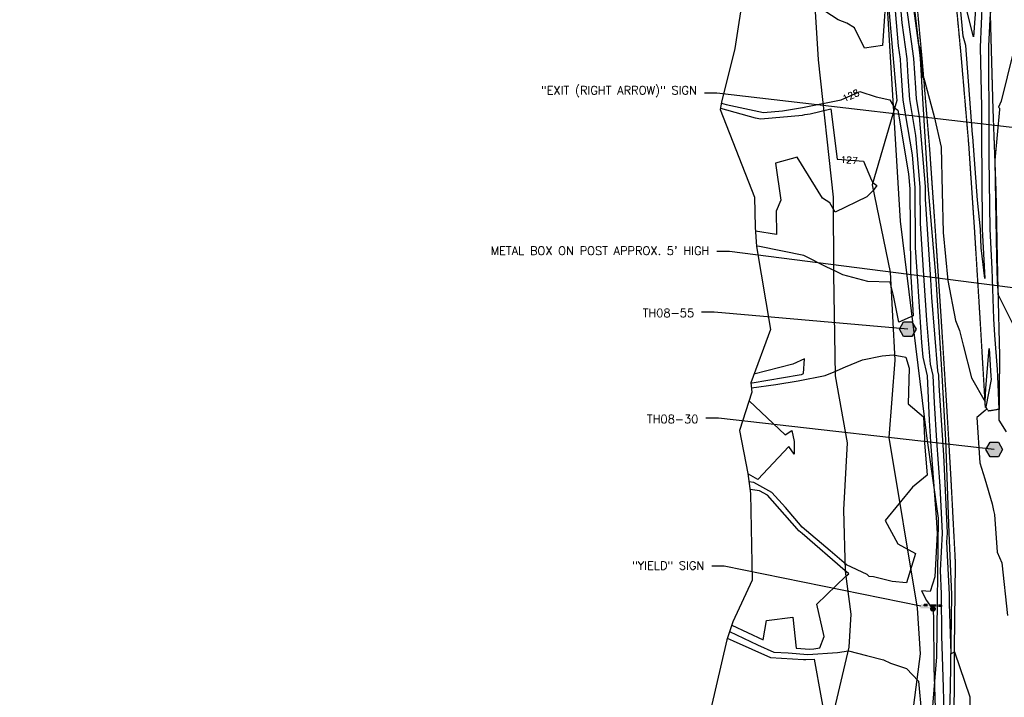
# Model space of a CAD drawing. Header units: feet. Extents: x 351431 to 355879, y 310968 to 329728.
# Tile 152 of 254: x 352719 to 353309, y 322216 to 322622. Entities that reach past the tile are written whole.
import ezdxf

# ---------------------------------------------------------------- set-up
doc = ezdxf.new("R2010")
doc.units = ezdxf.units.FT
doc.header["$MEASUREMENT"] = 0
doc.linetypes.add('D25', pattern=[0.375, 0.25, -0.125])
for name, color, linetype in [('ELTCH-EG1', 253, 'Continuous'), ('ELTCN-EG1', 251, 'Continuous'), ('ELTNB-EG1', 55, 'Continuous'), ('ELTT', 3, 'Continuous'), ('ELUTU', 153, 'UT'), ('ELYSP', 1, 'D25'), ('ELYSS', 2, 'Continuous'), ('ESFS', 153, 'Continuous'), ('ESGH', 1, 'Continuous'), ('ESMask', 155, 'Continuous'), ('ETFS', 6, 'Continuous'), ('ETGH', 4, 'Continuous'), ('ETTC', 252, 'Continuous'), ('ETUE', 2, 'Continuous')]:
    doc.layers.add(name, color=color, linetype=linetype)
doc.styles.add('ANNO-TOPO', font='simplex.shx')
doc.styles.add('L80', font='simplex', dxfattribs={"height": 4})
doc.styles.add('ROMANSM', font='romansm.shx')
doc.linetypes.add('UT', pattern='A,0.25,-0.07,0.07,-0.07,0.07,-0.07,0.25,-0.08,["UT",ROMANSM,S=0.08,R=0,X=-0.04,Y=-0.04],-0.15', length=1.08)

# ---------------------------------------------------------------- blocks, each defined once
blk = doc.blocks.new('ESIPUBSIGN')
at = {"layer": 'ESMask'}
h = blk.add_hatch(color=256, dxfattribs=at)
edge = h.paths.add_edge_path()
edge.add_arc((0, 0), 0.03, 90, 450)
for p, q in [((-0.03, 0.105), (-0.045, 0.105)), ((-0.045, 0.105), (-0.045, 0.066)), ((-0.045, 0.038), (-0.045, -0.039)), ((-0.03, 0.105), (-0.03, 0.066)), ((-0.03, 0.038), (-0.03, -0.039)), ((-0.045, -0.067), (-0.045, -0.106)), ((-0.03, -0.106), (-0.045, -0.106)), ((-0.03, -0.067), (-0.03, -0.106))]:
    blk.add_line(p, q)
for start, end in [(144.2314, 216.3563), (17.9702, 107.0495), (253.5383, 340.7883)]:
    blk.add_arc((0, 0), 0.03, start, end)
blk.add_solid([(-0.045, -0.106), (-0.03, -0.106), (-0.045, 0.105), (-0.03, 0.105)], dxfattribs=at)
blk = doc.blocks.new('TH')
blk.add_hatch(color=256).paths.add_polyline_path([(-0.05, 0.087), (0.05, 0.087), (0.1, 0), (0.05, -0.087), (-0.05, -0.087), (-0.1, 0)])
for p, q in [((-0.1, 0), (-0.05, 0.087)), ((-0.05, -0.087), (-0.1, 0)), ((-0.05, 0.087), (0.05, 0.087)), ((0.05, 0.087), (0.1, 0)), ((0.1, 0), (0.05, -0.087)), ((0.05, -0.087), (-0.05, -0.087))]:
    blk.add_line(p, q)

msp = doc.modelspace()

# ---------------------------------------------------------------- linework, layer by layer
at = {"layer": 'ELTCH-EG1', "elevation": 130, "flags": 128}
msp.add_lwpolyline([(353244.46, 322652.36), (353247.29, 322620.19), (353250.21, 322598.5), (353250.92, 322587.74), (353251.83, 322574.23), (353255.52, 322552.59), (353258.1, 322521.69), (353258.24, 322500), (353260.52, 322465.85), (353262.08, 322442.09), (353264.16, 322415.73), (353265.85, 322408.87), (353266.56, 322392.46), (353268.02, 322369.67), (353270.08, 322342.52), (353271.36, 322314.54), (353270.15, 322292.16), (353270.81, 322278.13), (353271.02, 322253.01), (353271.96, 322221.92), (353272.45, 322206.9)], dxfattribs=at)
at = {"layer": 'ELTCN-EG1', "flags": 128}
for points, elevation in [([(353309.36, 322668.54), (353300.17, 322625.57), (353300.05, 322622.12), (353299.18, 322606.32), (353299.15, 322605.72), (353299.16, 322605.36), (353299.29, 322553.13), (353299.39, 322539.16), (353299.97, 322496.53), (353301.25, 322472.76), (353302.11, 322442.75), (353302.75, 322433), (353304.34, 322412.44), (353304.61, 322408.51), (353304.95, 322398.61), (353305.44, 322388.55), (353305.46, 322386.23), (353305.39, 322385.87), (353305.45, 322382.15), (353309.82, 322375.18)], 133), ([(353240.98, 322653.04), (353245.08, 322606.37), (353246.16, 322598.33), (353246.43, 322594.33), (353247.8, 322573.9), (353253.39, 322541.16), (353255.05, 322521.22), (353255.3, 322485.53), (353256.64, 322465.38), (353259.05, 322428.64), (353259.74, 322419.85), (353262.48, 322408.68), (353263.65, 322381.96), (353264.47, 322369.16), (353267.9, 322323.79), (353268.33, 322314.46), (353266.92, 322288.36), (353264.27, 322279.45), (353259.03, 322279.92), (353261.93, 322274.2), (353265.48, 322269.25), (353265.73, 322268.58), (353265.88, 322268.45), (353266.18, 322264.75), (353266.43, 322233.93), (353266.78, 322222.52), (353267.87, 322189.41)], 129), ([(353295.97, 322647.77), (353294.26, 322605.52), (353294.94, 322569.55), (353294.98, 322552.38), (353295.37, 322499.61), (353295.41, 322496.45), (353296.99, 322466.93), (353294.86, 322485.27), (353294.34, 322496.34), (353294.32, 322496.53), (353292.49, 322513.88), (353289.77, 322551.88), (353289.66, 322553.23), (353285.54, 322606.48), (353284.06, 322612.17), (353280.01, 322654.77)], 132), ([(353293.3, 322655.94), (353290.2, 322611.83), (353285.71, 322629.07)], 131), ([(353251.71, 322647.82), (353257.23, 322606.85), (353257.65, 322606.28), (353258.84, 322598.2), (353259.59, 322587.47), (353260.42, 322586.96), (353266.7, 322563.95), (353270.82, 322545.62), (353271.32, 322518.94), (353271.96, 322494.51), (353274.84, 322465.83), (353279.34, 322441.91), (353281.87, 322435.88), (353283.94, 322427.05), (353289.05, 322407.45), (353297.15, 322393.19), (353297.65, 322401.24), (353299.49, 322424.99), (353300.56, 322408.53), (353300.71, 322406.58), (353297.5, 322390.2), (353297.57, 322389.81), (353298.13, 322388.94), (353297.15, 322387.9), (353292.19, 322383.71), (353294, 322356.57), (353297.08, 322347.05), (353301.38, 322332.03), (353302.27, 322327.95), (353302.7, 322325.54), (353304.35, 322302.98), (353307.25, 322296.76), (353310.56, 322265.19)], 132), ([(353238.29, 322644.7), (353235.62, 322606.54), (353224.9, 322604.92), (353218.96, 322617.06), (353214.3, 322619.86), (353209.15, 322621.98), (353197.67, 322629.24)], 128), ([(353249.5, 322634), (353254.26, 322598.68), (353255.41, 322581.14), (353255.85, 322574.56), (353257.65, 322564.02), (353261.14, 322522.16), (353261.19, 322514.46), (353264.4, 322466.31), (353265.11, 322455.54), (353268.58, 322411.6), (353269.21, 322409.06), (353269.47, 322402.97), (353271.57, 322370.17), (353272.25, 322361.24), (353274.39, 322314.62), (353274.09, 322309.07), (353275.56, 322277.73), (353275.6, 322272.08), (353276.51, 322242.19), (353278.78, 322243.45), (353287.98, 322216.44), (353288.43, 322192.78)], 131), ([(353317.81, 322617.68), (353306.81, 322573.22), (353305.22, 322569.53), (353305.39, 322569.46), (353305.69, 322569.02), (353305.79, 322568.19), (353302.91, 322537.92), (353303.14, 322525.3), (353303.46, 322513.34), (353304.06, 322479.86), (353304.35, 322464.93), (353304.88, 322457.25), (353314.91, 322437.33)], 134), ([(353157.04, 322401.44), (353171.66, 322403.47), (353185.18, 322405.78), (353201.37, 322408.95), (353206.61, 322411.11), (353213.47, 322414.15), (353223.62, 322418.36), (353235.36, 322420.7), (353241.99, 322421.26), (353249.72, 322419.85), (353251.7, 322413.38), (353251.13, 322392), (353260.19, 322384.09), (353260.74, 322371.45), (353260.92, 322368.65), (353262.4, 322349.09), (353253.68, 322341.94), (353237.22, 322321.98), (353244.92, 322308.15), (353255.34, 322302.31), (353250.08, 322284.65), (353241.53, 322285.42), (353230.35, 322288.32), (353227.7, 322288.55), (353226.52, 322289.62), (353214.01, 322295.38), (353204.3, 322303.8), (353187.45, 322318.1), (353177.44, 322329.75), (353169.41, 322338.84), (353158.56, 322344.82), (353155.62, 322345.2)], 128), ([(353156.75, 322404.37), (353157.57, 322404.48), (353185.78, 322409.31), (353187.11, 322409.57), (353188.36, 322410.09), (353188.84, 322418.85), (353181.93, 322415.68), (353158.63, 322409.73)], 129), ([(353155.64, 322393.74), (353177.3, 322373.26), (353181.22, 322375.96), (353182.72, 322369.26), (353182.66, 322361.73), (353179.5, 322366.4), (353160.9, 322346.67), (353155.27, 322349.77), (353155, 322349.8)], 127), ([(353145.3, 322259.27), (353164.09, 322250.5), (353166.22, 322262.07), (353181.96, 322264.12), (353183.95, 322245.58), (353192, 322244.97), (353194.45, 322245.11), (353198.02, 322245.66), (353200.67, 322252.61), (353196.31, 322271.93), (353213.67, 322288.64), (353215.48, 322290.05), (353213.79, 322291.58), (353213.31, 322291.8), (353187.4, 322314.23), (353185.6, 322315.77), (353184.53, 322317.01), (353166.7, 322337.19), (353161.84, 322339.87), (353156.24, 322340.6)], 129), ([(353142.63, 322251.63), (353146.1, 322250.01), (353168.56, 322239.87), (353188.23, 322238.85), (353189.67, 322238.74), (353194.67, 322239.04), (353203.08, 322192.74), (353222.66, 322169.42), (353198.79, 322134.36), (353181.98, 322130.57), (353174.49, 322128.43), (353173.04, 322118.24), (353172.46, 322107.91), (353184.41, 322099.03), (353176.73, 322065.56), (353164.59, 322040.2), (353159.48, 322038.42), (353149.71, 322047.4), (353148.5, 322048.44)], 127), ([(353143.96, 322255.45), (353160.79, 322247.6), (353170.56, 322243.19), (353179.12, 322242.75), (353190.84, 322241.86), (353208.59, 322242.89), (353215.22, 322243.91), (353226.07, 322241.12), (353236.3, 322238.65), (353240.5, 322236.64), (353249.99, 322233.43), (353257.29, 322225.82), (353259.09, 322206.27)], 128)]:
    msp.add_lwpolyline(points, dxfattribs=dict(at, elevation=elevation))
at = {"layer": 'ELTNB-EG1'}
msp.add_polyline3d([(353152.61, 322639.96, 128.58), (353147.22, 322604.85, 128.56), (353139.2, 322572.53, 128.16), (353138.36, 322568.14, 126.72), (353158.97, 322515.7, 126.47), (353159.42, 322497.73, 126.74), (353160.08, 322486.09, 128.04), (353168.48, 322436.54, 128.69), (353156.73, 322404.54, 129.06), (353157.29, 322398.89, 127.13), (353149.94, 322375.91, 126.55), (353154.94, 322350.26, 126.9), (353156.57, 322338.21, 129.52), (353157.54, 322286.21, 129.34), (353145.99, 322261.26, 129.52), (353142.28, 322250.64, 126.74), (353126.31, 322181.75, 126.28)], dxfattribs=at)
at = {"layer": 'ELTT', "flags": 128}
for points in [[(353172.66, 322955.38), (353189.87, 322919.43), (353184.55, 322889.5), (353171.98, 322876.67), (353163.9, 322861.78), (353166, 322856.41), (353171.99, 322825.35), (353178.85, 322806.62), (353187.33, 322806.21), (353193.97, 322801.03), (353200.49, 322758.37), (353182.29, 322758.3), (353186.99, 322700.44), (353194.02, 322646.35), (353197.11, 322597.94), (353206.02, 322515.66), (353206.2, 322469.55), (353207.22, 322408.69), (353214.39, 322368.48), (353212.37, 322328.33), (353213.28, 322291.66), (353216.57, 322266), (353215.53, 322246.23), (353198.11, 322172.18)], [(353172.66, 322955.38), (353182.8, 322949.67), (353191.32, 322934.34), (353203.11, 322928.37), (353206.65, 322887.76), (353213.79, 322840.95), (353215.71, 322800.36), (353225.89, 322756.17), (353231.34, 322706.38), (353237.22, 322653.77), (353244.17, 322573.6), (353229.45, 322523.08), (353240.19, 322470.88), (353242.99, 322418.07), (353239.5, 322371.66), (353256.37, 322269.49), (353258.3, 322242.07), (353248.83, 322169.92)]]:
    msp.add_lwpolyline(points, dxfattribs=at)
at = {"layer": 'ELUTU', "flags": 128}
msp.add_lwpolyline([(352889.15, 324947.6), (352878.75, 324932.24), (352877.32, 324911.98), (352885.36, 324863.78), (352897.52, 324811.71), (352915.44, 324730.71), (352925.17, 324676.25), (352943.22, 324561.59), (352961.67, 324436.3), (352965.64, 324385.94), (352961.43, 324365.18), (352966.7, 324314.53), (352970.55, 324283.81), (353004.14, 324135.66), (353032.68, 323962.48), (353069.64, 323744.04), (353074.05, 323703.89), (353092.23, 323609.76), (353115.05, 323465.3), (353132.01, 323339.25), (353160.03, 323197.98), (353177.98, 323046.1), (353186.63, 322985.98), (353196.49, 322940.38), (353214.97, 322837.71), (353238.13, 322636.08), (353246.3, 322501.37), (353261.93, 322372.8), (353268.94, 322323.5), (353268.01, 322240.28), (353260.78, 322151.44), (353250.33, 322052.46), (353240.43, 322003.38), (353238.13, 321995.02), (353234.25, 321985.81), (353226.34, 321980.02), (353205.82, 321930.21), (353185.2, 321878.62), (353164.6, 321822.32), (353152.68, 321784.92), (353150.21, 321773.73), (353151.37, 321754.74), (353152.17, 321732.48), (353147.39, 321694.92), (353148, 321676.48), (353153.73, 321581.85), (353159.04, 321553.16), (353171.21, 321514.47), (353210.7, 321410.63), (353239.57, 321314.47), (353271.27, 321230.86), (353278.83, 321140.25), (353281.61, 321001.73), (353282.4, 320859.24), (353283.08, 320796.83), (353279.85, 320790.34), (353275.88, 320789.61)], dxfattribs=at)
at = {"layer": 'ELYSP', "flags": 128}
msp.add_lwpolyline([(352984.21, 324894.24), (352992.52, 324843.71), (353000.45, 324794.7), (353008.54, 324745.37), (353016.78, 324695.86), (353024.83, 324646.53), (353032.83, 324597.26), (353040.9, 324547.4), (353048.98, 324498.35), (353057.05, 324449.37), (353065.11, 324399.81), (353073.08, 324350.47), (353080.87, 324301.15), (353088.82, 324251.58), (353096.66, 324202.37), (353104.52, 324153.36), (353112.56, 324104.05), (353120.32, 324054.79), (353128.53, 324004.88), (353136.12, 323955.53), (353144.11, 323906.01), (353151.85, 323856.49), (353159.79, 323807.19), (353167.71, 323757.88), (353175.4, 323708.71), (353183.41, 323659.29), (353191.43, 323609.73), (353199.33, 323560.72), (353207.21, 323511.65), (353215.3, 323461.83), (353223.03, 323412.47), (353231.18, 323363.28), (353239.08, 323313.56), (353246.97, 323264.24), (353254.78, 323214.9), (353262.77, 323165.39), (353270.77, 323116.16), (353278.65, 323066.75), (353286.53, 323017.6), (353287.39, 323010.17), (353286.96, 322964.83), (353289.74, 322915.05), (353293.09, 322865.36), (353294.22, 322815.85), (353295.51, 322766.33), (353297.43, 322717), (353299.01, 322667.59), (353300.37, 322618.43), (353301.75, 322569.21), (353303.58, 322520.04), (353304.54, 322470.94), (353305.74, 322422.17), (353305.56, 322388.55), (353305.06, 322388.54), (353299.28, 322387.59), (353297.35, 322389.85), (353294.18, 322443.37), (353290.91, 322495.83), (353287.45, 322546.86), (353282.98, 322598.95), (353278.21, 322649.69), (353273.37, 322699.14), (353267.41, 322750.32), (353261.16, 322800.27), (353254.24, 322851.15), (353246.93, 322901.67), (353239.23, 322951.31), (353231.45, 323000.74), (353223.11, 323052.85), (353214.76, 323104.49), (353206.63, 323155.75), (353198.47, 323206.33), (353191.34, 323255.07), (353187.17, 323283.02), (353190.78, 323284.64), (353185.17, 323304.72), (353180.19, 323320.31), (353174.53, 323355.44), (353166.34, 323406.76), (353158.17, 323457.72), (353149.84, 323509.21), (353141.34, 323562.21), (353133.19, 323613.4), (353124.76, 323665.19), (353116.29, 323717.16), (353108.1, 323768.67), (353099.98, 323819.82), (353091.82, 323871.3), (353083.14, 323925.24), (353074.41, 323979.03), (353066.06, 324031.83), (353057.75, 324083.35), (353049.19, 324136.92), (353040.61, 324189.48), (353031.78, 324241.31), (353024.64, 324289.83), (353016.5, 324341.11), (353008.44, 324391.52), (353000.27, 324442.06), (352991.66, 324494.86), (352983.32, 324545.65), (352974.72, 324598.45), (352966.55, 324649.57), (352957.79, 324704.09), (352948.99, 324759.74), (352940.87, 324812.43), (352935.12, 324849.1), (352934.31, 324859.22), (352933.8, 324871.86), (352932.07, 324889.05), (352925.95, 324916.75), (352922.15, 324940.49), (352916.03, 324979.33), (352909.12, 325019.99), (352901.28, 325070), (352892.97, 325122.86), (352884.56, 325175.29), (352876.23, 325226.6), (352868.01, 325279.24), (352858.95, 325330.37), (352846.81, 325400.48), (352838.11, 325454.47), (352829.09, 325509.39), (352820.44, 325561.85), (352812.42, 325613.94), (352805.56, 325665.83), (352800.29, 325713.74), (352797.31, 325761.29), (352791.48, 325854.23), (352786.83, 325905.82), (352780.9, 325959.93), (352778.48, 325980.88), (352777.45, 325991.16), (352777.56, 325995.61), (352778.61, 325998.74), (352780.86, 325999.62), (352784.24, 325998.78), (352797.22, 325949.41), (352806.48, 325899.94), (352815.96, 325850.93), (352824.47, 325801.87), (352832.78, 325752.64), (352841.47, 325703.34), (352850, 325653.98), (352858.54, 325604.91), (352867.2, 325555.64), (352876.16, 325506.56), (352885.42, 325456.49), (352893.87, 325407.59), (352902.48, 325358.35), (352913.41, 325309.51), (352921.77, 325259.53), (352930.62, 325210.85), (352939.01, 325161.57), (352947.12, 325112.25), (352950.73, 325092.7), (352956.24, 325063.14), (352962.32, 325026.93), (352967.87, 324988.97), (352974.51, 324950.14), (352984.21, 324894.24)], dxfattribs=at)
msp.add_lwpolyline([(352718.52, 321752.94), (352718.94, 321750.7), (352719.4, 321748.54), (352720.47, 321743.92), (352720.77, 321742.8), (352721.33, 321741.01), (352721.67, 321740.03), (352722.02, 321739.13), (352722.77, 321737.44), (352723.89, 321735.24), (352724.67, 321733.83), (352725.47, 321732.56), (352726.65, 321730.95), (352727.88, 321729.38), (352728.46, 321728.66), (352729.07, 321727.97), (352729.72, 321727.3), (352730.46, 321726.64), (352730.86, 321726.31), (352734.11, 321723.75), (352735.66, 321722.61), (352737.23, 321721.53), (352738.88, 321720.51), (352740.68, 321719.52), (352741.66, 321719.04), (352742.66, 321718.6), (352743.76, 321718.17), (352744.92, 321717.77), (352747.32, 321717.03), (352749.61, 321716.42), (352751.55, 321715.95), (352753.4, 321715.55), (352797.68, 321714.34), (352864.25, 321712.82), (352870.25, 321712.56), (352898.9, 321712.19), (352904.92, 321712.14), (352915.47, 321711.98), (352953.92, 321711.1), (352959.99, 321710.97), (352992.35, 321710.29), (352998.46, 321710.2), (353030.83, 321710.49), (353064.8, 321712.5), (353074.06, 321713.36), (353082.16, 321714.23), (353085.42, 321714.61), (353089.99, 321715.2), (353091.94, 321715.53), (353093.73, 321715.91), (353096.11, 321716.48), (353098.06, 321716.95), (353099.85, 321717.41), (353102.22, 321718.07), (353103.18, 321718.37), (353105.22, 321719.11), (353108.75, 321720.36), (353111, 321721.19), (353111.43, 321721.37), (353112.31, 321721.86), (353115.8, 321723.91), (353122.22, 321727.59), (353125.32, 321729.41), (353128.47, 321731.33), (353131.74, 321733.43), (353133.45, 321734.59), (353135.15, 321735.79), (353136.69, 321736.98), (353138.12, 321738.17), (353139.51, 321739.41), (353140.88, 321740.72), (353143.06, 321742.89), (353144.97, 321744.86), (353146.71, 321746.74), (353148.35, 321748.58), (353149.94, 321750.44), (353154.1, 321755.51), (353154.81, 321756.46), (353155.54, 321757.53), (353156.83, 321759.58), (353157.57, 321760.84), (353164.7, 321772.74), (353167.8, 321778.16), (353169.44, 321780.75), (353172.67, 321786.22), (353173.67, 321787.76, 0.0516), (353183.47, 321807.74), (353203.68, 321862.89), (353221.28, 321910.66), (353235.1, 321948.31, 0.117411), (353237, 321960.11), (353235.79, 321960.05), (353235.27, 321960.12), (353247.18, 321993.07), (353259.92, 322043.52), (353270.13, 322094.01), (353276.29, 322143.53), (353278.64, 322194.16), (353278.78, 322243.45), (353279.41, 322296.85), (353276.74, 322347.66), (353274.22, 322390.48), (353270.99, 322441.55), (353267.51, 322494.05), (353264, 322544.62), (353259.53, 322597.55), (353254.93, 322647.15), (353249.95, 322696.52), (353244.08, 322747.29), (353237.82, 322797), (353230.91, 322848.15), (353223.73, 322898.27), (353216.06, 322947.95), (353215.73, 322949.37), (353215.17, 322950.43), (353213.6, 322953.24), (353212.51, 322955.12), (353211.24, 322957.24), (353209.82, 322959.52), (353208.28, 322961.89), (353206.64, 322964.29), (353204.93, 322966.64), (353203.17, 322968.88), (353201.38, 322970.93), (353199.6, 322972.74), (353198.04, 322974.13), (353196.48, 322975.38), (353194.92, 322976.53), (353193.34, 322977.57), (353191.75, 322978.53), (353190.14, 322979.41), (353188.5, 322980.24), (353186.82, 322981.02), (353185.1, 322981.78), (353181.52, 322983.27), (353177.71, 322984.83), (353176.77, 322985.16), (353175.75, 322985.44), (353174.66, 322985.67), (353173.54, 322985.86), (353172.41, 322986), (353170.26, 322986.19), (353168.44, 322986.27), (353166.7, 322986.3), (353165.32, 322986.32), (353165.19, 322986.95), (353165.19, 322988.06), (353136.37, 322987.92), (353089.59, 322987.82)], format="xyb", dxfattribs=at)
at = {"layer": 'ELYSS', "flags": 128}
msp.add_lwpolyline([(353252.2, 322650.86), (353258.15, 322598.85), (353259.68, 322574.87), (353262.81, 322522.41), (353267.62, 322466.7), (353271.19, 322409.17), (353273.31, 322370.42), (353275.39, 322314.65), (353276.93, 322277.61), (353276.26, 322221.42), (353274.63, 322170.4)], dxfattribs=at)
at = {"layer": 'ETFS', "linetype": 'ByBlock', "lineweight": -2}
for p, q in [((353136.4, 322577.94), (353128.9, 322577.94)), ((353140.83, 322294.61), (353133.33, 322294.61))]:
    msp.add_line(p, q, dxfattribs=at)
msp.add_lwpolyline([(353258.57, 322270.73), (353140.83, 322294.61)], dxfattribs=at)
at = {"layer": 'ETFS'}
msp.add_solid([(353258.82, 322271.96), (353265.92, 322269.24), (353258.32, 322269.5)], dxfattribs=at)
at = {"layer": 'ETGH', "linetype": 'ByBlock', "lineweight": -2}
for p, q in [((353134.75, 322446.84), (353127.25, 322446.84)), ((353137.3, 322383.27), (353129.8, 322383.27))]:
    msp.add_line(p, q, dxfattribs=at)
for points in [[(353250.78, 322436.66), (353134.75, 322446.84)], [(353302.64, 322364.6), (353137.3, 322383.27)]]:
    msp.add_lwpolyline(points, dxfattribs=at)
at = {"layer": 'ETUE', "linetype": 'ByBlock', "lineweight": -2}
msp.add_line((353143.9, 322483.17), (353136.4, 322483.17), dxfattribs=at)
msp.add_lwpolyline([(353335.62, 322458.64), (353143.9, 322483.17)], dxfattribs=at)

# ---------------------------------------------------------------- block references
at = {"layer": 'ESFS', "xscale": 50.00000000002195, "yscale": 50.00000000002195, "zscale": 50.00000000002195, "rotation": 267.7549119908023}
msp.add_blockref('ESIPUBSIGN', (353265.92, 322269.24), dxfattribs=at)
at = {"layer": 'ESGH', "xscale": 50, "yscale": 50, "zscale": 50}
for p in [(353250.78, 322436.66), (353302.64, 322364.6)]:
    msp.add_blockref('TH', p, dxfattribs=at)

# ---------------------------------------------------------------- texts
at = {"layer": 'ETFS', "char_height": 5, "attachment_point": 3, "style": 'ANNO-TOPO'}
for s, insert in [('"EXIT (RIGHT ARROW)" SIGN', (353124.4, 322582.23)), ('"YIELD" SIGN', (353128.83, 322297.57))]:
    msp.add_mtext(s, dxfattribs=dict(at, insert=insert))
at = {"layer": 'ETGH', "char_height": 5, "attachment_point": 3, "style": 'ANNO-TOPO'}
for s, insert in [('TH08-55', (353122.75, 322448.84)), ('TH08-30', (353125.3, 322385.27))]:
    msp.add_mtext(s, dxfattribs=dict(at, insert=insert))
at = {"layer": 'ETUE', "insert": (353131.9, 322486.12), "char_height": 5, "attachment_point": 3, "style": 'ANNO-TOPO'}
msp.add_mtext("METAL BOX ON POST APPROX. 5' HIGH", dxfattribs=at)

# ---------------------------------------------------------------- next in the draw order: texts
at = {"layer": 'ETTC', "char_height": 4, "attachment_point": 5, "style": 'L80', "bg_fill": 3, "box_fill_scale": 1.2, "bg_fill_color": 256}
for s, insert, rotation, bg_fill_transparency in [('{128}', (353216.67, 322576.6, 128), 23.93163, 557), ('{127}', (353215.66, 322537.93, 127), 355.64068, 552)]:
    msp.add_mtext(s, dxfattribs=dict(at, insert=insert, rotation=rotation, bg_fill_transparency=bg_fill_transparency))

# ---------------------------------------------------------------- next in the draw order: linework, layer by layer
at = {"layer": 'ELTCN-EG1', "flags": 128}
for points, elevation in [([(353139.11, 322572.04), (353141.99, 322571.26), (353164.32, 322566.43), (353175.8, 322567.49), (353187.68, 322569.49), (353210.82, 322574), (353221.97, 322578.95), (353231.82, 322575.72), (353240.11, 322574.04), (353242.87, 322569.13), (353244.76, 322567.82), (353251.26, 322529.73), (353252.01, 322520.75), (353252.35, 322471.07), (353252.76, 322464.91), (353254.08, 322444.67), (353245.38, 322440.93), (353242.18, 322456.71), (353240.19, 322464.7), (353226.94, 322465.25), (353211.84, 322469.1), (353207.06, 322471.5), (353202.38, 322473.75), (353188.41, 322480.69), (353161.89, 322486.15), (353160.06, 322486.45)], 128), ([(353138.52, 322568.99), (353159.41, 322563.33), (353162.81, 322562.59), (353187.64, 322564.88), (353189.18, 322565.14), (353192.2, 322565.73), (353204.78, 322568.54), (353208.49, 322538.48), (353224.2, 322537.28), (353229.05, 322525.81), (353229.84, 322524.42), (353232.31, 322522.69), (353230.15, 322519.67), (353226.33, 322515.86), (353207.2, 322506.69), (353204.16, 322512.24), (353199.7, 322515.09), (353184.59, 322539.72), (353171.49, 322536.16), (353174.7, 322513.85), (353171.82, 322507.36), (353172.2, 322493.29), (353159.56, 322495.4)], 127)]:
    msp.add_lwpolyline(points, dxfattribs=dict(at, elevation=elevation))
at = {"layer": 'ETFS', "linetype": 'ByBlock', "lineweight": -2}
msp.add_lwpolyline([(353328.82, 322555.64), (353136.4, 322577.94)], dxfattribs=at)

doc.saveas('drawing.dxf')
